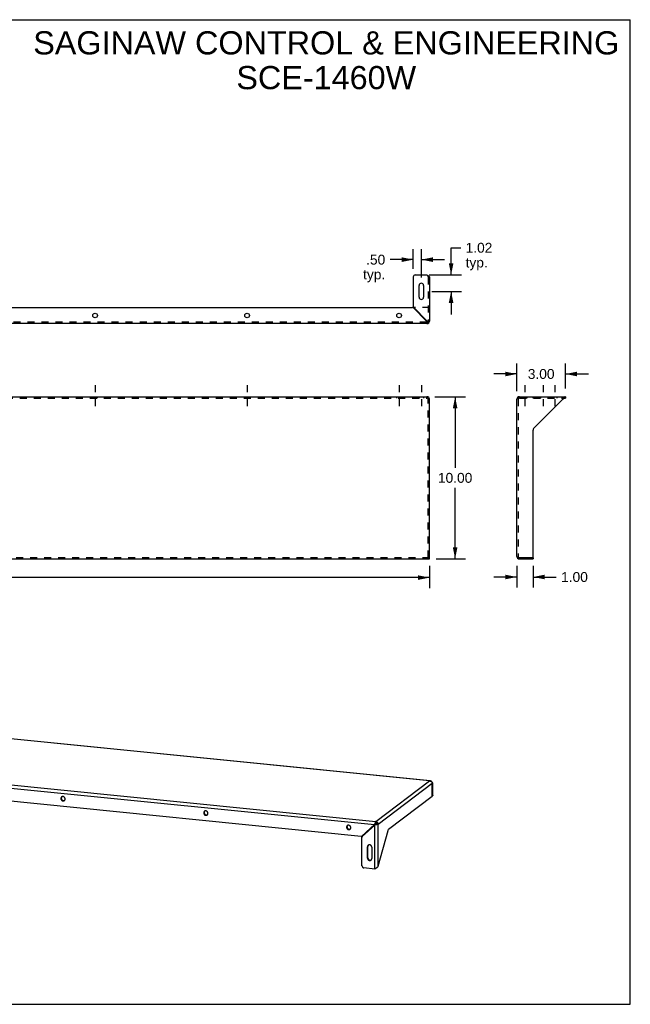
# Model space of a CAD drawing. Header units: inches. Extents: x 0 to 78.6, y 0 to 60.7.
# Tile 2 of 2: x 40.9 to 78.6, y 0 to 60.7. Entities that reach past the tile are written whole.
import ezdxf

# ---------------------------------------------------------------- set-up
doc = ezdxf.new("R2010")
doc.units = ezdxf.units.IN
doc.header["$LTSCALE"] = 4.321429
doc.header["$MEASUREMENT"] = 0
doc.linetypes.add('DASHED', pattern=[0.2, 0.1, -0.1])
doc.linetypes.add('HIDDEN', pattern=[0.2, 0.1, -0.1])
doc.layers.get('0').update_dxf_attribs({"linetype": 'CONTINUOUS'})
doc.layers.add('DEFAULT_2', color=8, linetype='HIDDEN')
doc.layers.add('DIMENSIONS', color=7, linetype='CONTINUOUS')
doc.styles.get("Standard").update_dxf_attribs({"font": 'arial.ttf'})
doc.dimstyles.new('DIMSTYLE_1', dxfattribs={"dimtxt": 0.607143, "dimasz": 0.714286, "dimexe": 0.09, "dimexo": 0.07, "dimgap": 0.0425, "dimtad": 0, "dimtih": 1, "dimtoh": 1, "dimzin": 4, "dimdsep": 46, "dimtxsty": 'Standard', "dimblk": '_FILLED', "dimblk1": '_FILLED', "dimblk2": '_FILLED', "dimcen": 0.09, "dimazin": 1, "dimtfac": 1, "dimtdec": 3, "dimtofl": 0, "dimtmove": 0, "dimatfit": 3, "dimldrblk": '_FILLED', "dimfxl": 0, "dimtolj": 1, "dimtzin": 4, "dimarcsym": 0})

# ---------------------------------------------------------------- blocks, each defined once
blk = doc.blocks.new('_FILLED')
at = {"color": 0, "linetype": 'ByBlock'}
blk.add_solid([(0, 0), (-1, 0.2), (-1, -0.2)], dxfattribs=at)
blk = doc.blocks.new('*D1')
at = {"layer": 'DIMENSIONS', "color": 2, "linetype": 'Continuous'}
for p, q in [((66.507, 37.463), (68.41, 37.463)), ((67.767, 37.463), (67.767, 33.071)), ((67.767, 27.463), (67.767, 31.856)), ((66.607, 27.463), (68.41, 27.463))]:
    blk.add_line(p, q, dxfattribs=at)
at = {"layer": 'DIMENSIONS', "color": 2, "linetype": 'Continuous', "xscale": 0.7142857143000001, "yscale": 0.7142857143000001, "zscale": 0.7142857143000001}
for p, rotation in [((67.767, 37.463), 90), ((67.767, 27.463), 270)]:
    blk.add_blockref('_FILLED', p, dxfattribs=dict(at, rotation=rotation))
at = {"layer": 'DIMENSIONS', "color": 2, "linetype": 'Continuous', "insert": (67.767, 32.767), "char_height": 0.6071, "width": 2.12161, "attachment_point": 2, "line_spacing_factor": 0.9}
blk.add_mtext('10.00', dxfattribs=at)
blk = doc.blocks.new('*D2')
at = {"layer": 'DIMENSIONS', "color": 2, "linetype": 'Continuous'}
for p, q in [((6.185, 27.041), (6.185, 25.668)), ((66.185, 27.041), (66.185, 25.668)), ((6.185, 26.311), (34.821, 26.311)), ((66.185, 26.311), (37.549, 26.311))]:
    blk.add_line(p, q, dxfattribs=at)
at = {"layer": 'DIMENSIONS', "color": 2, "linetype": 'Continuous', "xscale": 0.7142857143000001, "yscale": 0.7142857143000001, "zscale": 0.7142857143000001, "rotation": 180}
blk.add_blockref('_FILLED', (6.185, 26.311), dxfattribs=at)
at = {"layer": 'DIMENSIONS', "color": 2, "linetype": 'Continuous', "xscale": 0.7142857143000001, "yscale": 0.7142857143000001, "zscale": 0.7142857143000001}
blk.add_blockref('_FILLED', (66.185, 26.311), dxfattribs=at)
at = {"layer": 'DIMENSIONS', "color": 2, "linetype": 'Continuous', "insert": (36.185, 26.615), "char_height": 0.6071, "width": 2.12161, "attachment_point": 2, "line_spacing_factor": 0.9}
blk.add_mtext('60.00', dxfattribs=at)
blk = doc.blocks.new('*D3')
at = {"layer": 'DIMENSIONS', "color": 2, "linetype": 'Continuous'}
for p, q in [((71.573, 37.807), (71.573, 39.511)), ((74.573, 37.963), (74.573, 39.511)), ((71.573, 38.868), (70.144, 38.868)), ((74.573, 38.868), (76.001, 38.868))]:
    blk.add_line(p, q, dxfattribs=at)
at = {"layer": 'DIMENSIONS', "color": 2, "linetype": 'Continuous', "xscale": 0.7142857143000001, "yscale": 0.7142857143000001, "zscale": 0.7142857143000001}
blk.add_blockref('_FILLED', (71.573, 38.868), dxfattribs=at)
at = {"layer": 'DIMENSIONS', "color": 2, "linetype": 'Continuous', "xscale": 0.7142857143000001, "yscale": 0.7142857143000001, "zscale": 0.7142857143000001, "rotation": 180}
blk.add_blockref('_FILLED', (74.573, 38.868), dxfattribs=at)
at = {"layer": 'DIMENSIONS', "color": 2, "linetype": 'Continuous', "insert": (73.073, 39.172), "char_height": 0.6071, "width": 1.64989, "attachment_point": 2, "line_spacing_factor": 0.9}
blk.add_mtext('3.00', dxfattribs=at)
blk = doc.blocks.new('*D4')
at = {"layer": 'DIMENSIONS', "color": 2, "linetype": 'Continuous'}
for p, q in [((71.573, 27.041), (71.573, 25.706)), ((72.573, 27.041), (72.573, 25.706)), ((71.573, 26.349), (70.144, 26.349)), ((72.573, 26.349), (73.999, 26.349))]:
    blk.add_line(p, q, dxfattribs=at)
at = {"layer": 'DIMENSIONS', "color": 2, "linetype": 'Continuous', "xscale": 0.7142857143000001, "yscale": 0.7142857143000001, "zscale": 0.7142857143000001}
blk.add_blockref('_FILLED', (71.573, 26.349), dxfattribs=at)
at = {"layer": 'DIMENSIONS', "color": 2, "linetype": 'Continuous', "xscale": 0.7142857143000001, "yscale": 0.7142857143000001, "zscale": 0.7142857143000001, "rotation": 180}
blk.add_blockref('_FILLED', (72.573, 26.349), dxfattribs=at)
at = {"layer": 'DIMENSIONS', "color": 2, "linetype": 'Continuous', "insert": (74.303, 26.652), "char_height": 0.6071, "width": 1.64989, "attachment_point": 1, "line_spacing_factor": 0.9}
blk.add_mtext('1.00', dxfattribs=at)
blk = doc.blocks.new('*D9')
at = {"layer": 'DIMENSIONS', "color": 2, "linetype": 'Continuous'}
for p, q in [((67.52, 44.977), (67.52, 46.651)), ((67.52, 46.651), (68.11, 46.651)), ((66.17, 44.977), (68.163, 44.977)), ((66.326, 43.962), (68.163, 43.962)), ((67.52, 43.962), (67.52, 42.533))]:
    blk.add_line(p, q, dxfattribs=at)
at = {"layer": 'DIMENSIONS', "color": 2, "linetype": 'Continuous', "xscale": 0.7142857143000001, "yscale": 0.7142857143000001, "zscale": 0.7142857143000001}
for p, rotation in [((67.52, 44.977), 270), ((67.52, 43.962), 90)]:
    blk.add_blockref('_FILLED', p, dxfattribs=dict(at, rotation=rotation))
at = {"layer": 'DIMENSIONS', "color": 2, "linetype": 'Continuous', "insert": (68.413, 46.954), "char_height": 0.6071, "width": 1.64989, "attachment_point": 1, "line_spacing_factor": 0.9}
blk.add_mtext('1.02\\Ptyp.', dxfattribs=at)
blk = doc.blocks.new('*D10')
at = {"layer": 'DIMENSIONS', "color": 2, "linetype": 'Continuous'}
for p, q in [((65.185, 45.352), (65.185, 46.561)), ((65.685, 44.821), (65.685, 46.561)), ((65.185, 45.918), (63.761, 45.918)), ((65.685, 45.918), (67.114, 45.918))]:
    blk.add_line(p, q, dxfattribs=at)
at = {"layer": 'DIMENSIONS', "color": 2, "linetype": 'Continuous', "xscale": 0.7142857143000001, "yscale": 0.7142857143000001, "zscale": 0.7142857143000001}
blk.add_blockref('_FILLED', (65.185, 45.918), dxfattribs=at)
at = {"layer": 'DIMENSIONS', "color": 2, "linetype": 'Continuous', "xscale": 0.7142857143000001, "yscale": 0.7142857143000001, "zscale": 0.7142857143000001, "rotation": 180}
blk.add_blockref('_FILLED', (65.685, 45.918), dxfattribs=at)
at = {"layer": 'DIMENSIONS', "color": 2, "linetype": 'Continuous', "insert": (63.457, 46.221), "char_height": 0.6071, "width": 1.36551, "attachment_point": 3, "line_spacing_factor": 0.9}
blk.add_mtext('.50\\Ptyp.', dxfattribs=at)

msp = doc.modelspace()

# ---------------------------------------------------------------- linework, layer by layer
at = {"color": 7, "linetype": 'Continuous'}
for p, q in [((0, 60.714), (78.571, 60.714)), ((78.571, 0), (78.571, 60.714)), ((65.207, 42.977), (65.137, 42.977)), ((66.022, 42.123), (66.007, 42.133)), ((66.029, 42.118), (66.022, 42.123)), ((66.029, 42.155), (66.039, 42.141)), ((66.029, 42.118), (66.029, 42.102)), ((66.039, 42.141), (66.045, 42.133)), ((66.045, 42.133), (66.06, 42.133)), ((66.121, 42.041), (66.075, 42.087)), ((74.573, 37.463), (74.573, 37.385)), ((66.185, 27.463), (66.185, 27.541)), ((72.543, 27.541), (72.573, 27.541)), ((72.573, 27.541), (72.573, 27.463)), ((66.383, 13.651), (66.357, 13.631)), ((43.511, 12.796), (43.506, 12.79)), ((66.356, 12.834), (66.373, 12.847)), ((66.357, 12.848), (66.383, 12.869)), ((43.45, 12.688), (43.477, 12.708)), ((52.26, 11.804), (52.286, 11.824)), ((52.321, 11.912), (52.316, 11.906)), ((61.069, 10.92), (61.096, 10.94)), ((61.13, 11.028), (61.126, 11.023)), ((62.047, 10.382), (62.822, 11.097)), ((62.796, 11.078), (62.818, 11.094)), ((62.817, 11.054), (62.826, 11.061)), ((62.844, 11.111), (62.818, 11.106)), ((62.818, 11.094), (62.82, 11.096)), ((62.82, 11.096), (62.825, 11.099)), ((62.825, 11.099), (62.827, 11.101)), ((62.858, 11.095), (62.847, 11.073)), ((62.858, 11.095), (62.854, 11.089)), ((62.927, 11.173), (62.898, 11.145)), ((62.047, 10.382), (62.02, 10.362)), ((62.043, 10.379), (62.02, 10.362)), ((62.361, 9.709), (62.388, 9.729)), ((62.388, 9.038), (62.388, 9.729)), ((62.423, 9.817), (62.418, 9.812)), ((62.361, 9.364), (62.388, 9.384)), ((62.361, 9.018), (62.388, 9.038)), ((0, 0), (78.571, 0))]:
    msp.add_line(p, q, dxfattribs=at)
at = {"color": 3, "linetype": 'Continuous'}
for p, q in [((65.31, 44.977), (66.029, 44.977)), ((65.185, 44.852), (65.185, 43.025)), ((66.185, 44.821), (66.185, 42.133)), ((65.545, 43.602), (65.545, 44.321)), ((65.826, 44.321), (65.826, 43.602)), ((7.233, 42.977), (65.137, 42.977)), ((66.007, 42.133), (65.181, 42.959)), ((65.203, 42.981), (66.029, 42.155)), ((66.029, 41.977), (6.341, 41.977)), ((66.022, 42.112), (66.007, 42.133)), ((66.029, 42.102), (66.022, 42.112)), ((66.029, 42.155), (66.05, 42.141)), ((66.05, 42.141), (66.06, 42.133)), ((6.341, 37.463), (66.029, 37.463)), ((66.185, 27.541), (66.185, 37.307)), ((71.573, 27.619), (71.573, 37.307)), ((71.729, 37.463), (74.573, 37.463)), ((74.417, 37.307), (72.609, 35.5)), ((72.573, 27.571), (72.573, 35.412)), ((6.185, 27.463), (66.185, 27.463)), ((72.543, 27.541), (71.729, 27.541)), ((71.729, 27.463), (72.573, 27.463)), ((66.227, 13.778), (10.083, 19.41)), ((66.183, 13.775), (10.095, 19.402)), ((6.749, 16.7), (62.796, 11.078)), ((6.782, 16.893), (62.87, 11.266)), ((61.978, 10.348), (7.566, 15.807)), ((62.87, 11.266), (66.183, 13.775)), ((63.017, 11.101), (66.357, 13.631)), ((66.218, 13.771), (66.23, 13.769)), ((66.357, 12.848), (66.357, 13.631)), ((66.383, 12.869), (66.383, 13.651)), ((66.346, 12.812), (63.665, 10.781)), ((62.02, 10.362), (62.796, 11.078)), ((62.817, 11.054), (62.041, 10.338)), ((62.832, 11.064), (62.817, 11.054)), ((62.817, 8.342), (62.817, 11.054)), ((62.842, 11.07), (62.832, 11.064)), ((62.847, 11.073), (62.842, 11.07)), ((63.017, 8.517), (63.017, 11.101)), ((63.017, 8.517), (63.635, 10.723)), ((62.023, 8.541), (62.023, 10.298)), ((62.361, 9.018), (62.361, 9.709)), ((62.625, 9.683), (62.625, 8.991)), ((62.817, 8.342), (62.141, 8.409)), ((62.827, 8.348), (62.817, 8.342)), ((62.838, 8.354), (62.827, 8.348))]:
    msp.add_line(p, q, dxfattribs=at)
at = {"color": 2, "linetype": 'DASHED'}
for p, q in [((45.56, 38.178), (45.56, 36.671)), ((54.935, 38.178), (54.935, 36.671)), ((64.31, 38.178), (64.31, 36.671)), ((65.685, 38.178), (65.685, 36.671)), ((72.073, 38.178), (72.073, 36.671)), ((73.198, 38.178), (73.198, 36.671)), ((73.917, 38.178), (73.917, 36.671))]:
    msp.add_line(p, q, dxfattribs=at)
at = {"color": 3, "linetype": 'Continuous'}
for points in [[(66.029, 44.977), (66.051, 44.963), (66.062, 44.956), (66.073, 44.949), (66.084, 44.942), (66.094, 44.935), (66.104, 44.928), (66.113, 44.921), (66.122, 44.913), (66.131, 44.906), (66.139, 44.899), (66.147, 44.892), (66.154, 44.885), (66.16, 44.878), (66.166, 44.871), (66.171, 44.864), (66.175, 44.857), (66.179, 44.85), (66.181, 44.842), (66.183, 44.835), (66.185, 44.828), (66.185, 44.821)], [(66.029, 42.102), (66.03, 42.097), (66.032, 42.091), (66.034, 42.086), (66.037, 42.081), (66.04, 42.076), (66.043, 42.071), (66.047, 42.067), (66.051, 42.062), (66.055, 42.058), (66.06, 42.054), (66.065, 42.051), (66.071, 42.048), (66.076, 42.045), (66.082, 42.043), (66.088, 42.042), (66.095, 42.04), (66.101, 42.04), (66.108, 42.04), (66.114, 42.04), (66.121, 42.041)], [(66.06, 42.133), (66.065, 42.132), (66.071, 42.13), (66.076, 42.128), (66.081, 42.126), (66.086, 42.123), (66.091, 42.119), (66.096, 42.116), (66.1, 42.112), (66.104, 42.107), (66.108, 42.102), (66.111, 42.097), (66.114, 42.092), (66.117, 42.086), (66.119, 42.08), (66.121, 42.074), (66.122, 42.068), (66.122, 42.061), (66.123, 42.054), (66.122, 42.048), (66.121, 42.041)], [(74.573, 37.463), (74.566, 37.463), (74.558, 37.462), (74.551, 37.46), (74.544, 37.457), (74.537, 37.454), (74.53, 37.449), (74.523, 37.444), (74.516, 37.439), (74.509, 37.432), (74.502, 37.425), (74.495, 37.418), (74.487, 37.41), (74.48, 37.401), (74.473, 37.392), (74.466, 37.382), (74.459, 37.372), (74.452, 37.362), (74.445, 37.351), (74.438, 37.341), (74.431, 37.33), (74.417, 37.307)], [(66.227, 13.778), (66.225, 13.778), (66.215, 13.778), (66.204, 13.778), (66.194, 13.777), (66.183, 13.775)], [(66.183, 13.775), (66.195, 13.775), (66.207, 13.773), (66.218, 13.771)], [(66.383, 13.651), (66.377, 13.662), (66.37, 13.673), (66.362, 13.684), (66.355, 13.694), (66.347, 13.704), (66.339, 13.714), (66.33, 13.723), (66.322, 13.731), (66.313, 13.739), (66.304, 13.746), (66.294, 13.753), (66.285, 13.758), (66.275, 13.764), (66.266, 13.768), (66.256, 13.772), (66.246, 13.774), (66.235, 13.777), (66.227, 13.778)], [(66.23, 13.769), (66.241, 13.765), (66.252, 13.761), (66.262, 13.756), (66.272, 13.751), (66.282, 13.745), (66.292, 13.738), (66.3, 13.731), (66.309, 13.723), (66.317, 13.715), (66.324, 13.707), (66.33, 13.698), (66.336, 13.689), (66.341, 13.68), (66.346, 13.67), (66.35, 13.66), (66.353, 13.65), (66.355, 13.641), (66.357, 13.631)], [(43.497, 12.787), (43.492, 12.782), (43.486, 12.776), (43.48, 12.77), (43.474, 12.763), (43.469, 12.756), (43.465, 12.748), (43.461, 12.741), (43.458, 12.732), (43.455, 12.724), (43.453, 12.715), (43.451, 12.706), (43.45, 12.697), (43.45, 12.688)], [(43.714, 12.661), (43.714, 12.671), (43.713, 12.68), (43.711, 12.689), (43.709, 12.698), (43.706, 12.707), (43.703, 12.716), (43.699, 12.725), (43.695, 12.733), (43.69, 12.742), (43.684, 12.75), (43.679, 12.757), (43.672, 12.764), (43.665, 12.771), (43.658, 12.777), (43.651, 12.783), (43.643, 12.788), (43.635, 12.793), (43.626, 12.797), (43.618, 12.801), (43.609, 12.804), (43.6, 12.807), (43.591, 12.808), (43.582, 12.81), (43.573, 12.81), (43.564, 12.81), (43.555, 12.809), (43.546, 12.808), (43.538, 12.806), (43.529, 12.804), (43.521, 12.801), (43.513, 12.797), (43.506, 12.793), (43.499, 12.788), (43.497, 12.787)], [(66.346, 12.812), (66.347, 12.813), (66.348, 12.814), (66.349, 12.815), (66.35, 12.817), (66.351, 12.819), (66.352, 12.821), (66.353, 12.823)], [(66.353, 12.823), (66.354, 12.826), (66.354, 12.828), (66.355, 12.831), (66.355, 12.834), (66.356, 12.837)], [(66.356, 12.837), (66.356, 12.84), (66.357, 12.843), (66.357, 12.845), (66.357, 12.848)], [(66.383, 12.869), (66.383, 12.866), (66.383, 12.863), (66.382, 12.86), (66.381, 12.858), (66.38, 12.855), (66.379, 12.853), (66.377, 12.851), (66.375, 12.849), (66.373, 12.847)], [(43.45, 12.688), (43.45, 12.679), (43.451, 12.669), (43.453, 12.66), (43.455, 12.651), (43.458, 12.642), (43.461, 12.633), (43.465, 12.624), (43.469, 12.616), (43.474, 12.607), (43.48, 12.6), (43.486, 12.592), (43.492, 12.585), (43.499, 12.578), (43.506, 12.572), (43.513, 12.566), (43.521, 12.561), (43.529, 12.556), (43.538, 12.552), (43.546, 12.548), (43.555, 12.545), (43.564, 12.543), (43.573, 12.541), (43.582, 12.539), (43.591, 12.539), (43.6, 12.539), (43.609, 12.54), (43.618, 12.541), (43.626, 12.543), (43.635, 12.545), (43.643, 12.549), (43.651, 12.552), (43.658, 12.557), (43.665, 12.561), (43.667, 12.563)], [(43.667, 12.563), (43.672, 12.567), (43.679, 12.573), (43.684, 12.579), (43.69, 12.586), (43.695, 12.593), (43.699, 12.601), (43.703, 12.609), (43.706, 12.617), (43.709, 12.625), (43.711, 12.634), (43.713, 12.643), (43.714, 12.652), (43.714, 12.661)], [(52.307, 11.903), (52.302, 11.898), (52.295, 11.893), (52.289, 11.886), (52.284, 11.879), (52.279, 11.872), (52.274, 11.865), (52.271, 11.857), (52.267, 11.848), (52.265, 11.84), (52.262, 11.831), (52.261, 11.822), (52.26, 11.813), (52.26, 11.804)], [(52.26, 11.804), (52.26, 11.795), (52.261, 11.785), (52.262, 11.776), (52.265, 11.767), (52.267, 11.758), (52.271, 11.749), (52.274, 11.74), (52.279, 11.732), (52.284, 11.724), (52.289, 11.716), (52.295, 11.708), (52.302, 11.701), (52.308, 11.694), (52.315, 11.688), (52.323, 11.682), (52.331, 11.677), (52.339, 11.672), (52.347, 11.668), (52.356, 11.664), (52.365, 11.661), (52.374, 11.659), (52.383, 11.657), (52.392, 11.656), (52.401, 11.655), (52.41, 11.655), (52.418, 11.656), (52.427, 11.657), (52.436, 11.659), (52.444, 11.662), (52.452, 11.665), (52.46, 11.668), (52.468, 11.673), (52.475, 11.678), (52.476, 11.679)], [(52.524, 11.777), (52.523, 11.787), (52.522, 11.796), (52.521, 11.805), (52.519, 11.814), (52.516, 11.823), (52.513, 11.832), (52.509, 11.841), (52.504, 11.85), (52.499, 11.858), (52.494, 11.866), (52.488, 11.873), (52.482, 11.88), (52.475, 11.887), (52.468, 11.893), (52.46, 11.899), (52.452, 11.905), (52.444, 11.909), (52.436, 11.914), (52.427, 11.917), (52.418, 11.92), (52.41, 11.923), (52.401, 11.925), (52.392, 11.926), (52.383, 11.926), (52.374, 11.926), (52.365, 11.926), (52.356, 11.924), (52.347, 11.922), (52.339, 11.92), (52.331, 11.917), (52.323, 11.913), (52.315, 11.909), (52.308, 11.904), (52.307, 11.903)], [(52.476, 11.679), (52.482, 11.683), (52.488, 11.689), (52.494, 11.695), (52.499, 11.702), (52.504, 11.709), (52.509, 11.717), (52.513, 11.725), (52.516, 11.733), (52.519, 11.742), (52.521, 11.75), (52.522, 11.759), (52.523, 11.768), (52.524, 11.777)], [(61.116, 11.019), (61.111, 11.015), (61.105, 11.009), (61.099, 11.002), (61.093, 10.996), (61.088, 10.988), (61.084, 10.981), (61.08, 10.973), (61.077, 10.965), (61.074, 10.956), (61.072, 10.947), (61.07, 10.938), (61.07, 10.929), (61.069, 10.92)], [(61.333, 10.894), (61.333, 10.903), (61.332, 10.912), (61.331, 10.921), (61.328, 10.931), (61.326, 10.94), (61.322, 10.949), (61.318, 10.957), (61.314, 10.966), (61.309, 10.974), (61.304, 10.982), (61.298, 10.989), (61.291, 10.997), (61.285, 11.003), (61.277, 11.01), (61.27, 11.015), (61.262, 11.021), (61.254, 11.026), (61.245, 11.03), (61.237, 11.033), (61.228, 11.036), (61.219, 11.039), (61.21, 11.041), (61.201, 11.042), (61.192, 11.043), (61.183, 11.043), (61.174, 11.042), (61.166, 11.041), (61.157, 11.039), (61.149, 11.036), (61.141, 11.033), (61.133, 11.029), (61.125, 11.025), (61.118, 11.02), (61.116, 11.019)], [(62.796, 11.078), (62.803, 11.087), (62.806, 11.092), (62.81, 11.097), (62.814, 11.101), (62.818, 11.106)], [(62.87, 11.266), (62.866, 11.263), (62.863, 11.259), (62.859, 11.255), (62.856, 11.249), (62.852, 11.244), (62.849, 11.237), (62.845, 11.23), (62.842, 11.223), (62.839, 11.215), (62.836, 11.207), (62.833, 11.198), (62.831, 11.188), (62.828, 11.179), (62.826, 11.169), (62.824, 11.159), (62.822, 11.149), (62.821, 11.138), (62.82, 11.128), (62.819, 11.117), (62.818, 11.106)], [(62.818, 11.106), (62.819, 11.112), (62.821, 11.117), (62.824, 11.122), (62.827, 11.127), (62.83, 11.133), (62.834, 11.137), (62.839, 11.142), (62.843, 11.147), (62.849, 11.151), (62.854, 11.155), (62.86, 11.159), (62.867, 11.162), (62.873, 11.165), (62.88, 11.167), (62.888, 11.17), (62.895, 11.171), (62.903, 11.173), (62.911, 11.173), (62.919, 11.174), (62.927, 11.173)], [(62.927, 11.173), (62.926, 11.166), (62.925, 11.158), (62.923, 11.15), (62.921, 11.143), (62.918, 11.135), (62.915, 11.129), (62.911, 11.122), (62.908, 11.116), (62.904, 11.11), (62.899, 11.104), (62.895, 11.099), (62.89, 11.094), (62.885, 11.09), (62.88, 11.087), (62.874, 11.083), (62.869, 11.08), (62.863, 11.078), (62.858, 11.076), (62.852, 11.074), (62.847, 11.073)], [(63.017, 11.101), (63.013, 11.099), (63.008, 11.096), (63.003, 11.093), (62.997, 11.091), (62.99, 11.089), (62.983, 11.086), (62.975, 11.084), (62.967, 11.082), (62.959, 11.081), (62.95, 11.079), (62.94, 11.078), (62.931, 11.076), (62.921, 11.075), (62.91, 11.074), (62.9, 11.074), (62.89, 11.073), (62.879, 11.073), (62.868, 11.073), (62.858, 11.073), (62.847, 11.073)], [(62.87, 11.266), (62.88, 11.265), (62.889, 11.263), (62.899, 11.26), (62.908, 11.257), (62.917, 11.253), (62.926, 11.249), (62.935, 11.244), (62.943, 11.238), (62.951, 11.232), (62.959, 11.226), (62.967, 11.219), (62.974, 11.212), (62.98, 11.204), (62.986, 11.196), (62.992, 11.187), (62.997, 11.178), (63.001, 11.169), (63.005, 11.16), (63.009, 11.15), (63.012, 11.141), (63.014, 11.131), (63.015, 11.121), (63.016, 11.111), (63.017, 11.101)], [(61.069, 10.92), (61.07, 10.911), (61.07, 10.902), (61.072, 10.892), (61.074, 10.883), (61.077, 10.874), (61.08, 10.865), (61.084, 10.857), (61.088, 10.848), (61.093, 10.84), (61.099, 10.832), (61.105, 10.824), (61.111, 10.817), (61.118, 10.811), (61.125, 10.804), (61.133, 10.798), (61.141, 10.793), (61.149, 10.788), (61.157, 10.784), (61.166, 10.78), (61.174, 10.777), (61.183, 10.775), (61.192, 10.773), (61.201, 10.772), (61.21, 10.771), (61.219, 10.771), (61.228, 10.772), (61.237, 10.773), (61.245, 10.775), (61.254, 10.778), (61.262, 10.781), (61.27, 10.785), (61.277, 10.789), (61.285, 10.794), (61.286, 10.795)], [(61.286, 10.795), (61.291, 10.799), (61.298, 10.805), (61.304, 10.811), (61.309, 10.818), (61.314, 10.825), (61.318, 10.833), (61.322, 10.841), (61.326, 10.849), (61.328, 10.858), (61.331, 10.866), (61.332, 10.875), (61.333, 10.884), (61.333, 10.894)], [(61.978, 10.348), (61.983, 10.348), (61.988, 10.348), (61.992, 10.349), (61.997, 10.349), (62.001, 10.351), (62.005, 10.352), (62.009, 10.354), (62.013, 10.356), (62.016, 10.359)], [(62.016, 10.359), (62.017, 10.359), (62.02, 10.362)], [(62.041, 10.338), (62.038, 10.335), (62.035, 10.332), (62.032, 10.328), (62.03, 10.324), (62.028, 10.32), (62.026, 10.316), (62.025, 10.312), (62.024, 10.307), (62.024, 10.302), (62.023, 10.298)], [(63.635, 10.723), (63.637, 10.73), (63.639, 10.736), (63.641, 10.743), (63.644, 10.749), (63.646, 10.754), (63.649, 10.759), (63.651, 10.764), (63.654, 10.768), (63.657, 10.772), (63.659, 10.776), (63.662, 10.779), (63.665, 10.781)], [(62.409, 9.808), (62.403, 9.804), (62.397, 9.798), (62.391, 9.791), (62.385, 9.785), (62.381, 9.777), (62.376, 9.77), (62.372, 9.762), (62.369, 9.754), (62.366, 9.745), (62.364, 9.736), (62.363, 9.727), (62.362, 9.718), (62.361, 9.709)], [(62.625, 9.683), (62.625, 9.692), (62.624, 9.701), (62.623, 9.71), (62.62, 9.72), (62.618, 9.729), (62.614, 9.738), (62.611, 9.746), (62.606, 9.755), (62.601, 9.763), (62.596, 9.771), (62.59, 9.778), (62.583, 9.786), (62.577, 9.792), (62.569, 9.799), (62.562, 9.804), (62.554, 9.81), (62.546, 9.814), (62.538, 9.819), (62.529, 9.822), (62.52, 9.825), (62.511, 9.828), (62.502, 9.83), (62.493, 9.831), (62.484, 9.832), (62.475, 9.831), (62.466, 9.831), (62.458, 9.829), (62.449, 9.828), (62.441, 9.825), (62.433, 9.822), (62.425, 9.818), (62.417, 9.814), (62.41, 9.809), (62.409, 9.808)], [(62.023, 8.541), (62.024, 8.533), (62.025, 8.524), (62.026, 8.516), (62.028, 8.507), (62.031, 8.499), (62.034, 8.49), (62.038, 8.482), (62.042, 8.475), (62.047, 8.467), (62.052, 8.46), (62.058, 8.453), (62.064, 8.447), (62.071, 8.441), (62.077, 8.435), (62.085, 8.43), (62.092, 8.425), (62.1, 8.421), (62.108, 8.418), (62.116, 8.415), (62.124, 8.412), (62.133, 8.411), (62.141, 8.409)], [(62.361, 9.018), (62.362, 9.009), (62.363, 8.999), (62.364, 8.99), (62.366, 8.981), (62.369, 8.972), (62.372, 8.963), (62.376, 8.954), (62.381, 8.946), (62.385, 8.938), (62.391, 8.93), (62.397, 8.922), (62.403, 8.915), (62.41, 8.908), (62.417, 8.902), (62.425, 8.896), (62.433, 8.891), (62.441, 8.886), (62.449, 8.882), (62.458, 8.878), (62.466, 8.875), (62.475, 8.873), (62.484, 8.871), (62.493, 8.87), (62.502, 8.869), (62.511, 8.869), (62.52, 8.87), (62.529, 8.871), (62.538, 8.873), (62.546, 8.876), (62.554, 8.879), (62.562, 8.882), (62.569, 8.887), (62.577, 8.892), (62.578, 8.893)], [(62.578, 8.893), (62.583, 8.897), (62.59, 8.903), (62.596, 8.909), (62.601, 8.916), (62.606, 8.923), (62.611, 8.931), (62.614, 8.939), (62.618, 8.947), (62.62, 8.956), (62.623, 8.964), (62.624, 8.973), (62.625, 8.982), (62.625, 8.991)], [(63.017, 8.517), (63.012, 8.508), (63.007, 8.498), (63.002, 8.489), (62.996, 8.479), (62.989, 8.47), (62.981, 8.461), (62.973, 8.452), (62.964, 8.443), (62.955, 8.435), (62.946, 8.426), (62.936, 8.418), (62.926, 8.41), (62.915, 8.402), (62.904, 8.395), (62.893, 8.387), (62.882, 8.38), (62.871, 8.373), (62.86, 8.366), (62.849, 8.36), (62.838, 8.354)]]:
    msp.add_lwpolyline(points, dxfattribs=at)
at = {"color": 7, "linetype": 'Continuous'}
for points in [[(66.029, 42.118), (66.03, 42.114), (66.031, 42.111), (66.032, 42.108), (66.034, 42.105)], [(66.034, 42.105), (66.036, 42.102), (66.039, 42.099)], [(66.039, 42.099), (66.041, 42.096), (66.044, 42.094), (66.048, 42.092), (66.051, 42.09), (66.055, 42.088), (66.059, 42.087), (66.063, 42.087), (66.067, 42.086), (66.071, 42.087), (66.075, 42.087)], [(66.045, 42.133), (66.048, 42.132), (66.051, 42.131), (66.054, 42.13), (66.058, 42.128)], [(66.058, 42.128), (66.061, 42.126), (66.063, 42.123)], [(66.063, 42.123), (66.066, 42.121), (66.068, 42.118), (66.071, 42.115), (66.072, 42.111), (66.074, 42.107), (66.075, 42.104), (66.076, 42.1), (66.076, 42.096), (66.076, 42.091), (66.075, 42.087)], [(74.573, 37.385), (74.563, 37.385), (74.553, 37.384), (74.543, 37.382), (74.534, 37.38), (74.524, 37.376), (74.514, 37.372), (74.504, 37.368), (74.495, 37.363), (74.485, 37.357), (74.475, 37.351), (74.465, 37.344), (74.456, 37.337), (74.446, 37.33), (74.436, 37.323), (74.426, 37.315), (74.417, 37.307)], [(43.496, 12.776), (43.491, 12.769), (43.488, 12.761), (43.484, 12.752), (43.482, 12.744), (43.479, 12.735), (43.478, 12.726), (43.477, 12.717), (43.477, 12.708)], [(43.506, 12.79), (43.501, 12.783), (43.496, 12.776)], [(43.477, 12.708), (43.477, 12.699), (43.478, 12.689), (43.479, 12.68), (43.482, 12.671), (43.484, 12.662), (43.488, 12.653), (43.491, 12.644), (43.496, 12.636), (43.501, 12.628), (43.506, 12.62), (43.512, 12.612), (43.519, 12.605), (43.525, 12.598), (43.533, 12.592), (43.54, 12.586), (43.548, 12.581), (43.556, 12.576), (43.564, 12.572), (43.573, 12.568), (43.582, 12.565), (43.591, 12.563), (43.6, 12.561), (43.609, 12.56), (43.618, 12.559), (43.627, 12.559), (43.636, 12.56), (43.644, 12.561), (43.653, 12.563), (43.661, 12.566)], [(43.661, 12.566), (43.669, 12.569), (43.677, 12.572)], [(52.306, 11.892), (52.301, 11.885), (52.297, 11.877), (52.294, 11.869), (52.291, 11.86), (52.289, 11.851), (52.288, 11.842), (52.287, 11.833), (52.286, 11.824)], [(52.286, 11.824), (52.287, 11.815), (52.288, 11.806), (52.289, 11.796), (52.291, 11.787), (52.294, 11.778), (52.297, 11.769), (52.301, 11.761), (52.306, 11.752), (52.31, 11.744), (52.316, 11.736), (52.322, 11.728), (52.328, 11.721), (52.335, 11.715), (52.342, 11.708), (52.35, 11.702), (52.358, 11.697), (52.366, 11.692), (52.374, 11.688), (52.383, 11.684), (52.391, 11.681), (52.4, 11.679), (52.409, 11.677), (52.418, 11.676), (52.427, 11.675), (52.436, 11.675), (52.445, 11.676), (52.454, 11.677), (52.463, 11.679), (52.471, 11.682)], [(52.316, 11.906), (52.31, 11.9), (52.306, 11.892)], [(52.471, 11.682), (52.479, 11.685), (52.487, 11.689)], [(61.115, 11.009), (61.111, 11.001), (61.107, 10.993), (61.104, 10.985), (61.101, 10.976), (61.099, 10.968), (61.097, 10.959), (61.096, 10.95), (61.096, 10.94)], [(61.096, 10.94), (61.096, 10.931), (61.097, 10.922), (61.099, 10.913), (61.101, 10.903), (61.104, 10.894), (61.107, 10.885), (61.111, 10.877), (61.115, 10.868), (61.12, 10.86), (61.126, 10.852), (61.131, 10.845), (61.138, 10.837), (61.145, 10.831), (61.152, 10.824), (61.159, 10.819), (61.167, 10.813), (61.175, 10.809), (61.184, 10.804), (61.192, 10.801), (61.201, 10.798), (61.21, 10.795), (61.219, 10.793), (61.228, 10.792), (61.237, 10.791), (61.246, 10.792), (61.255, 10.792), (61.264, 10.794), (61.272, 10.795), (61.281, 10.798)], [(61.126, 11.023), (61.12, 11.016), (61.115, 11.009)], [(62.849, 11.083), (62.844, 11.077), (62.838, 11.072), (62.832, 11.067), (62.826, 11.061)], [(62.827, 11.101), (62.84, 11.109), (62.844, 11.111)], [(62.844, 11.111), (62.845, 11.114), (62.846, 11.118), (62.848, 11.121), (62.85, 11.124), (62.853, 11.127), (62.855, 11.13), (62.859, 11.133), (62.862, 11.135), (62.866, 11.138), (62.87, 11.14), (62.874, 11.141), (62.879, 11.143), (62.883, 11.144), (62.888, 11.144), (62.893, 11.145), (62.898, 11.145)], [(62.854, 11.089), (62.853, 11.088), (62.849, 11.083)], [(62.898, 11.145), (62.898, 11.14), (62.897, 11.135), (62.896, 11.13), (62.894, 11.126), (62.892, 11.121), (62.89, 11.117), (62.887, 11.114), (62.885, 11.11), (62.882, 11.107), (62.879, 11.104), (62.875, 11.102), (62.872, 11.1), (62.869, 11.098), (62.865, 11.096), (62.862, 11.095), (62.858, 11.095)], [(61.281, 10.798), (61.289, 10.801), (61.297, 10.805)], [(62.047, 10.382), (62.043, 10.379), (62.043, 10.379)], [(62.407, 9.798), (62.403, 9.79), (62.399, 9.782), (62.396, 9.774), (62.393, 9.765), (62.391, 9.757), (62.389, 9.748), (62.388, 9.739), (62.388, 9.729)], [(62.418, 9.812), (62.412, 9.805), (62.407, 9.798)], [(62.388, 9.038), (62.388, 9.029), (62.389, 9.02), (62.391, 9.01), (62.393, 9.001), (62.396, 8.992), (62.399, 8.983), (62.403, 8.975), (62.407, 8.966), (62.412, 8.958), (62.418, 8.95), (62.424, 8.942), (62.43, 8.935), (62.437, 8.929), (62.444, 8.922), (62.451, 8.916), (62.459, 8.911), (62.467, 8.906), (62.476, 8.902), (62.484, 8.898), (62.493, 8.895), (62.502, 8.893), (62.511, 8.891), (62.52, 8.89), (62.529, 8.889), (62.538, 8.889), (62.547, 8.89), (62.556, 8.891), (62.564, 8.893), (62.573, 8.896)], [(62.573, 8.896), (62.581, 8.899), (62.589, 8.903)]]:
    msp.add_lwpolyline(points, dxfattribs=at)
at = {"color": 3, "linetype": 'Continuous'}
for centre in [(45.56, 42.477), (54.935, 42.477), (64.31, 42.477)]:
    msp.add_circle(centre, 0.141, dxfattribs=at)
for centre, radius, start, end in [((65.31, 44.852), 0.125, 90, 180), ((65.685, 44.321), 0.141, 0, 180), ((65.685, 43.602), 0.141, 180, 360), ((65.137, 42.915), 0.0625, 45, 90), ((65.248, 43.025), 0.0625, 180, 225), ((66.029, 42.133), 0.156, 270, 360), ((66.029, 37.307), 0.156, 0, 90), ((71.729, 37.307), 0.156, 90, 180), ((72.698, 35.412), 0.125, 135, 180), ((71.729, 27.619), 0.156, 180, 270), ((72.543, 27.571), 0.03, 270, 360)]:
    msp.add_arc(centre, radius, start, end, dxfattribs=at)
at = {"color": 7, "linetype": 'Continuous'}
msp.add_arc((71.729, 27.619), 0.078, 234.27687, 270, dxfattribs=at)
at = {"layer": 'DEFAULT_2', "color": 8, "linetype": 'HIDDEN'}
for p, q in [((66.185, 44.821), (66.107, 44.821)), ((66.107, 44.821), (66.107, 42.133)), ((66.185, 42.977), (65.207, 42.977)), ((66.029, 42.055), (6.341, 42.055)), ((6.341, 37.385), (66.029, 37.385)), ((45.42, 37.385), (45.42, 37.463)), ((45.701, 37.385), (45.701, 37.463)), ((54.795, 37.385), (54.795, 37.463)), ((55.076, 37.385), (55.076, 37.463)), ((64.17, 37.385), (64.17, 37.463)), ((64.451, 37.385), (64.451, 37.463)), ((65.185, 37.385), (65.185, 37.463)), ((65.545, 37.463), (65.545, 37.385)), ((65.826, 37.463), (65.826, 37.385)), ((66.107, 27.541), (66.107, 37.307)), ((71.651, 37.307), (71.651, 27.619)), ((71.729, 37.385), (74.573, 37.385)), ((71.932, 37.385), (71.932, 37.463)), ((72.213, 37.385), (72.213, 37.463)), ((72.573, 37.385), (72.573, 37.463)), ((73.057, 37.385), (73.057, 37.463)), ((74.057, 37.385), (74.057, 37.463)), ((66.185, 27.541), (6.185, 27.541))]:
    msp.add_line(p, q, dxfattribs=at)
msp.add_lwpolyline([(66.029, 44.977), (66.037, 44.968), (66.044, 44.958), (66.052, 44.948), (66.059, 44.938), (66.066, 44.928), (66.072, 44.919), (66.078, 44.909), (66.084, 44.899), (66.089, 44.889), (66.094, 44.88), (66.098, 44.87), (66.101, 44.86), (66.104, 44.851), (66.106, 44.841), (66.107, 44.831), (66.107, 44.821)], dxfattribs=at)
for centre, radius, start, end in [((66.155, 42.947), 0.03, 0, 90), ((66.029, 42.133), 0.078, 270, 360), ((66.029, 37.307), 0.078, 0, 90), ((71.729, 37.307), 0.078, 90, 180), ((71.729, 27.619), 0.078, 180, 234.27687)]:
    msp.add_arc(centre, radius, start, end, dxfattribs=at)

# ---------------------------------------------------------------- texts
at = {"layer": 'DIMENSIONS', "color": 2, "linetype": 'Continuous', "insert": (59.819, 60.001), "char_height": 1.42857, "width": 36.08072, "attachment_point": 2, "line_spacing_factor": 0.9}
msp.add_mtext('SAGINAW CONTROL & ENGINEERING\\PSCE-1460W', dxfattribs=at)

# ---------------------------------------------------------------- dimensions: what is measured, and where the dimension line sits
at = {"layer": 'DIMENSIONS', "color": 2, "linetype": 'Continuous'}
dim = msp.add_linear_dim(base=(67.5205, 43.9617), p1=(66.0995, 44.9772), p2=(66.2555, 43.9617), angle=270, text='<>\\Ptyp.', dimstyle='DIMSTYLE_1', dxfattribs=at)
dim.commit()
dim.dimension.update_dxf_attribs({"geometry": '*D9', "text_midpoint": (69.2383, 46.1954), "dimtype": 160})
dim = msp.add_linear_dim(base=(65.685, 45.918), p1=(65.185, 46.631), p2=(65.685, 44.751), text='<>\\Ptyp.', dimstyle='DIMSTYLE_1', dxfattribs=at)
dim.commit()
dim.dimension.update_dxf_attribs({"geometry": '*D10', "text_midpoint": (62.775, 45.462), "dimtype": 160})
for base, p1, p2, picture, middle in [((74.573, 38.868), (71.573, 37.737), (74.573, 37.893), '*D3', (73.072, 38.865)), ((72.573, 26.349), (71.573, 27.111), (72.573, 27.111), '*D4', (75.154, 26.345))]:
    dim = msp.add_linear_dim(base=base, p1=p1, p2=p2, dimstyle='DIMSTYLE_1', dxfattribs=at)
    dim.commit()
    dim.dimension.update_dxf_attribs({"geometry": picture, "text_midpoint": middle, "dimtype": 160})
for base, p1, p2, angle, picture, middle in [((67.767, 27.463), (66.437, 37.463), (66.537, 27.463), 270, '*D1', (67.793, 32.46)), ((6.185, 26.311), (66.185, 27.111), (6.185, 27.111), 180, '*D2', (36.18, 26.308))]:
    dim = msp.add_linear_dim(base=base, p1=p1, p2=p2, angle=angle, dimstyle='DIMSTYLE_1', dxfattribs=at)
    dim.commit()
    dim.dimension.update_dxf_attribs({"geometry": picture, "text_midpoint": middle, "dimtype": 160})

doc.saveas('drawing.dxf')
